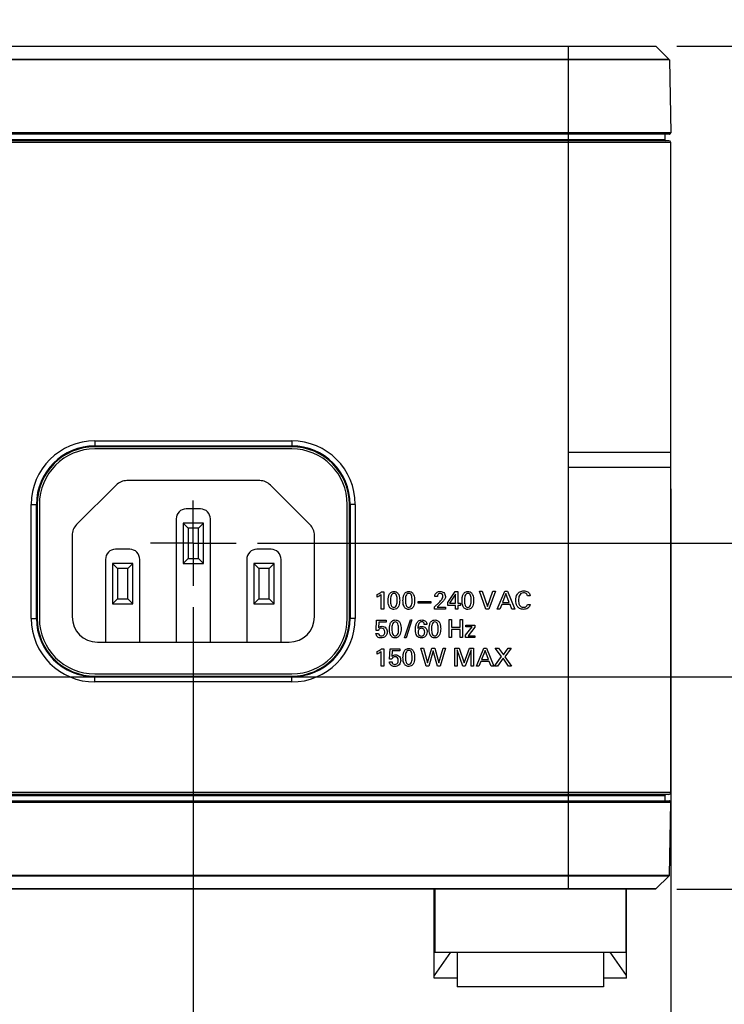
# Model space of a CAD drawing. Header units: inches. Extents: x 0 to 34, y 0 to 22.
# Tile 15 of 18: x 19.7 to 21.7, y 9.3 to 12.2. Entities that reach past the tile are written whole.
import ezdxf

# ---------------------------------------------------------------- set-up
doc = ezdxf.new("R2010")
doc.units = ezdxf.units.IN
doc.header["$LTSCALE"] = 1.87
doc.header["$MEASUREMENT"] = 0
doc.linetypes.add('CENTER', pattern=[0.6, 0.375, -0.075, 0.075, -0.075])
doc.layers.get('0').update_dxf_attribs({"linetype": 'CONTINUOUS'})
for name, color, linetype in [('02___PRT_ALL_AXES', 7, 'CONTINUOUS'), ('3_ALL_AXES', 7, 'CONTINUOUS'), ('DIMENSIONS', 7, 'CONTINUOUS')]:
    doc.layers.add(name, color=color, linetype=linetype)
doc.styles.get("Standard").update_dxf_attribs({"font": 'txt', "width": 0.8})
doc.dimstyles.new('DIMSTYLE_1', dxfattribs={"dimtxt": 0.125, "dimasz": 0.18, "dimexe": 0.125, "dimexo": 0.0625, "dimgap": 0.03125, "dimtad": 0, "dimtih": 1, "dimtoh": 1, "dimdec": 3, "dimlfac": 1.333333, "dimzin": 4, "dimdsep": 46, "dimtxsty": 'STANDARD', "dimblk": '_FILLED', "dimblk1": '_FILLED', "dimblk2": '_FILLED', "dimcen": 0.09, "dimadec": 0, "dimazin": 0, "dimtfac": 1, "dimtdec": 3, "dimtofl": 0, "dimtmove": 0, "dimatfit": 3, "dimldrblk": '_FILLED', "dimfxl": 1, "dimtolj": 1, "dimtzin": 4, "dimarcsym": 0})
doc.dimstyles.new('DIMSTYLE_2', dxfattribs={"dimtxt": 0.125, "dimasz": 0.18, "dimexe": 0.125, "dimexo": 0.0625, "dimgap": 0.03125, "dimtad": 0, "dimtih": 1, "dimtoh": 1, "dimdec": 3, "dimlfac": 1.333333, "dimzin": 4, "dimdsep": 46, "dimtxsty": 'STANDARD', "dimblk": '_FILLED', "dimblk1": '_FILLED', "dimblk2": '_FILLED', "dimcen": 0.09, "dimadec": 0, "dimazin": 0, "dimtp": 0.001, "dimtm": 0.001, "dimtfac": 1, "dimtdec": 3, "dimtofl": 0, "dimtmove": 0, "dimatfit": 3, "dimldrblk": '_FILLED', "dimfxl": 1, "dimtolj": 1, "dimtzin": 4, "dimarcsym": 0})

# ---------------------------------------------------------------- blocks, each defined once
blk = doc.blocks.new('*D0')
at = {"layer": 'DIMENSIONS', "color": 2, "linetype": 'CONTINUOUS'}
blk.add_line((21.5955, 9.6238), (22.2653, 9.6238), dxfattribs=at)
at = {"layer": 'DIMENSIONS', "color": 2, "linetype": 'CONTINUOUS', "insert": (22.3278, 9.6863), "char_height": 0.125, "width": 0.825, "attachment_point": 1, "line_spacing_factor": 0.9}
blk.add_mtext('.000{\\Ftxt.shx;\\W1.000000;\\H0.125000; }[0]', dxfattribs=at)
blk = doc.blocks.new('_FILLED')
at = {"color": 0, "linetype": 'BYBLOCK'}
blk.add_solid([(0, 0), (-1, 0.174), (-1, -0.174)], dxfattribs=at)
blk = doc.blocks.new('*D1')
at = {"layer": 'DIMENSIONS', "color": 2, "linetype": 'CONTINUOUS'}
blk.add_line((20.3688, 10.6357), (22.2653, 10.6357), dxfattribs=at)
at = {"layer": 'DIMENSIONS', "color": 2, "linetype": 'CONTINUOUS', "insert": (22.3278, 10.6982), "char_height": 0.125, "width": 1.325, "attachment_point": 1, "line_spacing_factor": 0.9}
blk.add_mtext('1.349{\\Ftxt.shx;\\W1.000000;\\H0.125000; }[34.27]', dxfattribs=at)
blk = doc.blocks.new('*D2')
at = {"layer": 'DIMENSIONS', "color": 2, "linetype": 'CONTINUOUS'}
blk.add_line((19.167, 10.245), (22.2653, 10.245), dxfattribs=at)
at = {"layer": 'DIMENSIONS', "color": 2, "linetype": 'CONTINUOUS', "insert": (22.3278, 10.3075), "char_height": 0.125, "width": 1.225, "attachment_point": 1, "line_spacing_factor": 0.9}
blk.add_mtext('.828{\\Ftxt.shx;\\W1.000000;\\H0.125000; }[21.04]', dxfattribs=at)
blk = doc.blocks.new('*D7')
at = {"layer": 'DIMENSIONS', "color": 2, "linetype": 'CONTINUOUS'}
blk.add_line((20.1813, 10.4482), (20.1813, 8.6504), dxfattribs=at)
at = {"layer": 'DIMENSIONS', "color": 2, "linetype": 'CONTINUOUS', "insert": (20.1188, 8.5879), "char_height": 0.125, "width": 1.325, "attachment_point": 3, "rotation": 90, "line_spacing_factor": 0.9}
blk.add_mtext('1.862{\\Ftxt.shx;\\W1.000000;\\H0.125000; }[47.29]', dxfattribs=at)
blk = doc.blocks.new('*D8')
at = {"layer": 'DIMENSIONS', "color": 2, "linetype": 'CONTINUOUS'}
blk.add_line((21.5778, 10.7945), (21.5778, 8.6504), dxfattribs=at)
at = {"layer": 'DIMENSIONS', "color": 2, "linetype": 'CONTINUOUS', "insert": (21.5153, 8.5879), "char_height": 0.125, "width": 0.825, "attachment_point": 3, "rotation": 90, "line_spacing_factor": 0.9}
blk.add_mtext('.000{\\Ftxt.shx;\\W1.000000;\\H0.125000; }[0]', dxfattribs=at)
blk = doc.blocks.new('*D9')
at = {"layer": 'DIMENSIONS', "color": 2, "linetype": 'CONTINUOUS'}
blk.add_line((18.9277, 10.0058), (18.9277, 8.6504), dxfattribs=at)
at = {"layer": 'DIMENSIONS', "color": 2, "linetype": 'CONTINUOUS', "insert": (18.8652, 8.5879), "char_height": 0.125, "width": 1.325, "attachment_point": 3, "rotation": 90, "line_spacing_factor": 0.9}
blk.add_mtext('3.534{\\Ftxt.shx;\\W1.000000;\\H0.125000; }[89.75]', dxfattribs=at)
blk = doc.blocks.new('*D10')
at = {"layer": 'DIMENSIONS', "color": 2, "linetype": 'CONTINUOUS'}
blk.add_line((14.6508, 10.9871), (14.6508, 8.6504), dxfattribs=at)
at = {"layer": 'DIMENSIONS', "color": 2, "linetype": 'CONTINUOUS', "insert": (14.5883, 8.5879), "char_height": 0.125, "width": 1.425, "attachment_point": 3, "rotation": 90, "line_spacing_factor": 0.9}
blk.add_mtext('9.236{\\Ftxt.shx;\\W1.000000;\\H0.125000; }[234.59]', dxfattribs=at)
blk = doc.blocks.new('*D11')
at = {"layer": 'DIMENSIONS', "color": 2, "linetype": 'CONTINUOUS'}
blk.add_line((13.9503, 11.151), (13.9503, 8.6504), dxfattribs=at)
at = {"layer": 'DIMENSIONS', "color": 2, "linetype": 'CONTINUOUS', "insert": (13.8878, 8.5879), "char_height": 0.125, "width": 1.525, "attachment_point": 3, "rotation": 90, "line_spacing_factor": 0.9}
blk.add_mtext('10.170{\\Ftxt.shx;\\W1.000000;\\H0.125000; }[258.32]', dxfattribs=at)
blk = doc.blocks.new('*D12')
at = {"layer": 'DIMENSIONS', "color": 2, "linetype": 'CONTINUOUS'}
blk.add_line((13.2528, 11.3933), (13.2528, 8.6504), dxfattribs=at)
at = {"layer": 'DIMENSIONS', "color": 2, "linetype": 'CONTINUOUS', "insert": (13.1903, 8.5879), "char_height": 0.125, "width": 1.525, "attachment_point": 3, "rotation": 90, "line_spacing_factor": 0.9}
blk.add_mtext('11.100{\\Ftxt.shx;\\W1.000000;\\H0.125000; }[281.94]', dxfattribs=at)
blk = doc.blocks.new('*D13')
at = {"layer": 'DIMENSIONS', "color": 2, "linetype": 'CONTINUOUS'}
blk.add_line((21.5955, 12.0902), (22.2653, 12.0902), dxfattribs=at)
at = {"layer": 'DIMENSIONS', "color": 2, "linetype": 'CONTINUOUS', "insert": (22.3278, 12.1527), "char_height": 0.125, "width": 1.525, "attachment_point": 1, "line_spacing_factor": 0.9}
blk.add_mtext('(3.289{\\Ftxt.shx;\\W1.000000;\\H0.125000; }[83.53])', dxfattribs=at)

msp = doc.modelspace()

# ---------------------------------------------------------------- linework, layer by layer
at = {"color": 7, "linetype": 'CONTINUOUS'}
for p, q in [((13.39235, 12.09023), (21.53296, 12.09023)), ((13.39235, 12.0898), (21.27783, 12.0898)), ((21.27783, 12.09023), (21.27783, 12.0898)), ((21.27783, 12.0898), (21.27783, 12.05092)), ((21.27783, 12.0898), (21.52413, 12.0898)), ((21.52413, 12.0898), (21.53313, 12.0898)), ((21.53313, 12.0898), (21.53401, 12.0898)), ((21.53401, 12.0898), (21.57358, 12.05092)), ((21.57358, 12.05093), (21.53402, 12.0898)), ((21.27783, 12.05092), (13.39235, 12.05092)), ((21.27783, 12.04987), (13.39235, 12.04987)), ((21.57148, 12.05092), (21.27783, 12.05093)), ((21.27783, 12.04987), (21.27783, 12.05092)), ((21.56513, 12.04987), (21.27783, 12.04989)), ((21.27783, 12.04987), (21.27783, 9.62421)), ((21.57403, 12.04988), (21.56513, 12.04987)), ((21.57358, 12.05092), (21.57148, 12.05092)), ((21.57403, 12.04987), (21.57776, 11.83582)), ((18.18814, 11.81701), (21.56058, 11.81701)), ((21.57258, 11.81326), (18.18814, 11.81326)), ((21.57401, 11.83201), (18.20283, 11.83201)), ((21.57776, 11.83582), (18.21843, 11.83582)), ((21.56058, 11.83201), (21.56058, 11.81701)), ((21.57783, 11.80801), (18.18814, 11.80801)), ((21.57783, 9.90601), (21.57783, 11.80801)), ((19.89344, 10.93526), (20.46922, 10.93526)), ((19.89344, 10.93526), (19.89344, 10.9178)), ((19.89344, 10.92027), (20.46922, 10.92027)), ((20.46922, 10.9178), (19.89344, 10.9178)), ((20.46922, 10.93526), (20.46922, 10.9178)), ((21.27783, 10.90201), (21.57783, 10.90201)), ((21.57783, 10.85701), (21.27783, 10.85701)), ((19.95576, 10.80579), (19.83997, 10.69)), ((20.37558, 10.81876), (19.98708, 10.81876)), ((20.52269, 10.69), (20.4069, 10.80579)), ((19.70755, 10.74937), (19.7249, 10.74937)), ((19.70755, 10.41571), (19.70755, 10.74937)), ((19.72254, 10.41571), (19.72254, 10.74937)), ((19.7249, 10.74937), (19.7247, 10.41571)), ((20.65511, 10.74937), (20.63776, 10.74937)), ((20.63796, 10.41571), (20.63776, 10.74937)), ((20.64012, 10.74937), (20.64012, 10.41571)), ((20.65511, 10.74937), (20.65511, 10.41571)), ((20.202, 10.73608), (20.16066, 10.73608)), ((20.13113, 10.70656), (20.13113, 10.34632)), ((20.21086, 10.69475), (20.1518, 10.69475)), ((20.1518, 10.69475), (20.16657, 10.67998)), ((20.1518, 10.69475), (20.1518, 10.57664)), ((20.21086, 10.69475), (20.19609, 10.67998)), ((20.21086, 10.57664), (20.21086, 10.69475)), ((20.23153, 10.34632), (20.23153, 10.70656)), ((19.827, 10.65868), (19.827, 10.42014)), ((20.19609, 10.67998), (20.16657, 10.67998)), ((20.16657, 10.67998), (20.16657, 10.5914)), ((20.19609, 10.5914), (20.19609, 10.67998)), ((20.53566, 10.42014), (20.53566, 10.65868)), ((19.99531, 10.61797), (19.95397, 10.61797)), ((20.40869, 10.61797), (20.36735, 10.61797)), ((19.92444, 10.58845), (19.92444, 10.34632)), ((20.00416, 10.57664), (19.94511, 10.57664)), ((19.94511, 10.57664), (19.95987, 10.56187)), ((19.94511, 10.57664), (19.94511, 10.45853)), ((20.00416, 10.57664), (19.9894, 10.56187)), ((20.00416, 10.45853), (20.00416, 10.57664)), ((20.02483, 10.34632), (20.02483, 10.58845)), ((20.1518, 10.57664), (20.16657, 10.5914)), ((20.1518, 10.57664), (20.21086, 10.57664)), ((20.16657, 10.5914), (20.19609, 10.5914)), ((20.21086, 10.57664), (20.19609, 10.5914)), ((20.33783, 10.58845), (20.33783, 10.34632)), ((20.41755, 10.57664), (20.35849, 10.57664)), ((20.35849, 10.57664), (20.37326, 10.56187)), ((20.35849, 10.57664), (20.35849, 10.45853)), ((20.41755, 10.57664), (20.40279, 10.56187)), ((20.41755, 10.45853), (20.41755, 10.57664)), ((20.43822, 10.34632), (20.43822, 10.58845)), ((19.9894, 10.56187), (19.95987, 10.56187)), ((19.95987, 10.56187), (19.95987, 10.47329)), ((19.9894, 10.47329), (19.9894, 10.56187)), ((20.40279, 10.56187), (20.37326, 10.56187)), ((20.37326, 10.56187), (20.37326, 10.47329)), ((20.40279, 10.47329), (20.40279, 10.56187)), ((19.94511, 10.45853), (19.95987, 10.47329)), ((19.94511, 10.45853), (20.00416, 10.45853)), ((19.95987, 10.47329), (19.9894, 10.47329)), ((20.00416, 10.45853), (19.9894, 10.47329)), ((20.35849, 10.45853), (20.37326, 10.47329)), ((20.35849, 10.45853), (20.41755, 10.45853)), ((20.37326, 10.47329), (20.40279, 10.47329)), ((20.41755, 10.45853), (20.40279, 10.47329)), ((19.70755, 10.41571), (19.7247, 10.41571)), ((20.65511, 10.41571), (20.63796, 10.41571)), ((19.90082, 10.34632), (20.46184, 10.34632)), ((19.89344, 10.24687), (20.46922, 10.24687)), ((19.89344, 10.22982), (19.89344, 10.24687)), ((20.46922, 10.24481), (19.89344, 10.24481)), ((20.46922, 10.22982), (19.89344, 10.22982)), ((20.46922, 10.22982), (20.46922, 10.24687)), ((21.57783, 9.90601), (18.18814, 9.90601)), ((21.57258, 9.90076), (18.18814, 9.90076)), ((21.56058, 9.89701), (18.18814, 9.89701)), ((18.20283, 9.88201), (21.57401, 9.88201)), ((21.56058, 9.89701), (21.56058, 9.88201)), ((18.21843, 9.87819), (21.57776, 9.87819)), ((21.57403, 9.66414), (21.57776, 9.87819)), ((12.58163, 9.66414), (21.57403, 9.66414)), ((12.87783, 9.66309), (21.27783, 9.66309)), ((21.27783, 9.66309), (21.57358, 9.66309)), ((21.53401, 9.62421), (21.57358, 9.66309)), ((21.53296, 9.62378), (12.6227, 9.62378)), ((21.27783, 9.62421), (12.87783, 9.62421)), ((20.88595, 9.36345), (20.88595, 9.62378)), ((21.27783, 9.62378), (21.27783, 9.62421)), ((21.44309, 9.62421), (21.27783, 9.62421)), ((21.44357, 9.62421), (21.44309, 9.62421)), ((21.48483, 9.62421), (21.44357, 9.62421)), ((21.44845, 9.36345), (21.44845, 9.62378)), ((21.53302, 9.62421), (21.48483, 9.62421)), ((21.53401, 9.62421), (21.53302, 9.62421)), ((20.93396, 9.43912), (20.88595, 9.37111)), ((20.95345, 9.43912), (20.95345, 9.33787)), ((21.38095, 9.43912), (21.38095, 9.33787)), ((21.44845, 9.37111), (21.40045, 9.43912)), ((20.95345, 9.36345), (20.88595, 9.36345)), ((21.44845, 9.36345), (21.38095, 9.36345)), ((21.38095, 9.33787), (20.95345, 9.33787))]:
    msp.add_line(p, q, dxfattribs=at)
at = {"color": 40, "linetype": 'CONTINUOUS'}
for p, q in [((20.71947, 10.47825), (20.71947, 10.48554)), ((20.73122, 10.44301), (20.73122, 10.48554)), ((20.73173, 10.4935), (20.73822, 10.4935)), ((20.73822, 10.4935), (20.73822, 10.44301)), ((20.92561, 10.46264), (20.94749, 10.49415)), ((20.94859, 10.48649), (20.93115, 10.45987)), ((20.94749, 10.49415), (20.95537, 10.49415)), ((20.94859, 10.45987), (20.94859, 10.48649)), ((20.95537, 10.49415), (20.95537, 10.45987)), ((21.01864, 10.49569), (21.02673, 10.49569)), ((21.03739, 10.44301), (21.01864, 10.49569)), ((21.02673, 10.49569), (21.0417, 10.45067)), ((21.0417, 10.45067), (21.05745, 10.49569)), ((21.06482, 10.49569), (21.04541, 10.44301)), ((21.05745, 10.49569), (21.06482, 10.49569)), ((21.0702, 10.44301), (21.09238, 10.49569)), ((21.09595, 10.48846), (21.08573, 10.46264)), ((21.09238, 10.49569), (21.10018, 10.49569)), ((21.10565, 10.46264), (21.09595, 10.48846)), ((21.10018, 10.49569), (21.12148, 10.44301)), ((20.83927, 10.46512), (20.87575, 10.46512)), ((20.83927, 10.45987), (20.83927, 10.46512)), ((20.87575, 10.45987), (20.83927, 10.45987)), ((20.87575, 10.46512), (20.87575, 10.45987)), ((20.88688, 10.44966), (20.90008, 10.46264)), ((20.89527, 10.4797), (20.88761, 10.4797)), ((20.90381, 10.45716), (20.89498, 10.44878)), ((20.91315, 10.46709), (20.90381, 10.45716)), ((20.92561, 10.45396), (20.92561, 10.46264)), ((20.93115, 10.45987), (20.94859, 10.45987)), ((20.95537, 10.45987), (20.96274, 10.45987)), ((20.96274, 10.45987), (20.96274, 10.45396)), ((21.0834, 10.45673), (21.07771, 10.44301)), ((21.10784, 10.45673), (21.0834, 10.45673)), ((21.08573, 10.46264), (21.10565, 10.46264)), ((21.11353, 10.44301), (21.10784, 10.45673)), ((21.15852, 10.45688), (21.16654, 10.45688)), ((21.16669, 10.48146), (21.15888, 10.48146)), ((20.73822, 10.44301), (20.73122, 10.44301)), ((20.88688, 10.44301), (20.88688, 10.44966)), ((20.91899, 10.44301), (20.88688, 10.44301)), ((20.89498, 10.44878), (20.91899, 10.44878)), ((20.91899, 10.44878), (20.91899, 10.44301)), ((20.94836, 10.45396), (20.92561, 10.45396)), ((20.94836, 10.44301), (20.94836, 10.45396)), ((20.95537, 10.44301), (20.94836, 10.44301)), ((20.96274, 10.45396), (20.95537, 10.45396)), ((20.95537, 10.45396), (20.95537, 10.44301)), ((21.04541, 10.44301), (21.03739, 10.44301)), ((21.07771, 10.44301), (21.0702, 10.44301)), ((21.12148, 10.44301), (21.11353, 10.44301)), ((20.71619, 10.38011), (20.7175, 10.41016)), ((20.7175, 10.41016), (20.74588, 10.41016)), ((20.72377, 10.40426), (20.72283, 10.38792)), ((20.74588, 10.40426), (20.72377, 10.40426)), ((20.74588, 10.41016), (20.74588, 10.40426)), ((20.79916, 10.35851), (20.81624, 10.4117)), ((20.82098, 10.4117), (20.80398, 10.35851)), ((20.81624, 10.4117), (20.82098, 10.4117)), ((20.92947, 10.41235), (20.93677, 10.41235)), ((20.92947, 10.35968), (20.92947, 10.41235)), ((20.93677, 10.41235), (20.93677, 10.38974)), ((20.96179, 10.41235), (20.96908, 10.41235)), ((20.96179, 10.38974), (20.96179, 10.41235)), ((20.96908, 10.41235), (20.96908, 10.35968)), ((20.71553, 10.37164), (20.72312, 10.37164)), ((20.72283, 10.38011), (20.71619, 10.38011)), ((20.86459, 10.3982), (20.85707, 10.3982)), ((20.93677, 10.38974), (20.96179, 10.38974)), ((20.96179, 10.38346), (20.93677, 10.38346)), ((20.93677, 10.38346), (20.93677, 10.35968)), ((20.96179, 10.35968), (20.96179, 10.38346)), ((20.97788, 10.36676), (20.99744, 10.39112)), ((20.97891, 10.3963), (21.00525, 10.3963)), ((20.97891, 10.39112), (20.97891, 10.3963)), ((20.99744, 10.39112), (20.97891, 10.39112)), ((21.00525, 10.39047), (20.98504, 10.36501)), ((21.00525, 10.3963), (21.00525, 10.39047)), ((20.80398, 10.35851), (20.79916, 10.35851)), ((20.93677, 10.35968), (20.92947, 10.35968)), ((20.96908, 10.35968), (20.96179, 10.35968)), ((20.97788, 10.35968), (20.97788, 10.36676)), ((21.00525, 10.35968), (20.97788, 10.35968)), ((20.98504, 10.36501), (21.00525, 10.36501)), ((21.00525, 10.36501), (21.00525, 10.35968)), ((20.71947, 10.31158), (20.71947, 10.31888)), ((20.73122, 10.27635), (20.73122, 10.31888)), ((20.73173, 10.32683), (20.73822, 10.32683)), ((20.73822, 10.32683), (20.73822, 10.27635)), ((20.75563, 10.29677), (20.75695, 10.32683)), ((20.75695, 10.32683), (20.78533, 10.32683)), ((20.76322, 10.32092), (20.76228, 10.30458)), ((20.78533, 10.32092), (20.76322, 10.32092)), ((20.78533, 10.32683), (20.78533, 10.32092)), ((20.84714, 10.32902), (20.85495, 10.32902)), ((20.8621, 10.27635), (20.84714, 10.32902)), ((20.85495, 10.32902), (20.86633, 10.28568)), ((20.86633, 10.28568), (20.87887, 10.32902)), ((20.88304, 10.32136), (20.86997, 10.27635)), ((20.87887, 10.32902), (20.88792, 10.32902)), ((20.89522, 10.27635), (20.88304, 10.32136)), ((20.88792, 10.32902), (20.89981, 10.28532)), ((20.89981, 10.28532), (20.91178, 10.32902)), ((20.91892, 10.32902), (20.90332, 10.27635)), ((20.91178, 10.32902), (20.91892, 10.32902)), ((20.94631, 10.32902), (20.95923, 10.32902)), ((20.94631, 10.27635), (20.94631, 10.32902)), ((20.97002, 10.27635), (20.95339, 10.32348)), ((20.95339, 10.32348), (20.95339, 10.27635)), ((20.95923, 10.32902), (20.97411, 10.28561)), ((20.97411, 10.28561), (20.98936, 10.32902)), ((20.99424, 10.32377), (20.97696, 10.27635)), ((20.98936, 10.32902), (21.00139, 10.32902)), ((20.99424, 10.27635), (20.99424, 10.32377)), ((21.00139, 10.32902), (21.00139, 10.27635)), ((21.00924, 10.27635), (21.03141, 10.32902)), ((21.03498, 10.3218), (21.02477, 10.29597)), ((21.03141, 10.32902), (21.03921, 10.32902)), ((21.04469, 10.29597), (21.03498, 10.3218)), ((21.03921, 10.32902), (21.06052, 10.27635)), ((21.0648, 10.32902), (21.07414, 10.32902)), ((21.08304, 10.30392), (21.0648, 10.32902)), ((21.07414, 10.32902), (21.08837, 10.30873)), ((21.08837, 10.30873), (21.10259, 10.32902)), ((21.11142, 10.32902), (21.09267, 10.30378)), ((21.10259, 10.32902), (21.11142, 10.32902)), ((20.75498, 10.28831), (20.76257, 10.28831)), ((20.76228, 10.29677), (20.75563, 10.29677)), ((21.02244, 10.29006), (21.01674, 10.27635)), ((21.04687, 10.29006), (21.02244, 10.29006)), ((21.02477, 10.29597), (21.04469, 10.29597)), ((21.05257, 10.27635), (21.04687, 10.29006)), ((21.06261, 10.27635), (21.08304, 10.30392)), ((21.08749, 10.29896), (21.07144, 10.27635)), ((21.10318, 10.27635), (21.08749, 10.29896)), ((21.09267, 10.30378), (21.11236, 10.27635)), ((20.73822, 10.27635), (20.73122, 10.27635)), ((20.86997, 10.27635), (20.8621, 10.27635)), ((20.90332, 10.27635), (20.89522, 10.27635)), ((20.95339, 10.27635), (20.94631, 10.27635)), ((20.97696, 10.27635), (20.97002, 10.27635)), ((21.00139, 10.27635), (20.99424, 10.27635)), ((21.01674, 10.27635), (21.00924, 10.27635)), ((21.06052, 10.27635), (21.05257, 10.27635)), ((21.07144, 10.27635), (21.06261, 10.27635)), ((21.11236, 10.27635), (21.10318, 10.27635))]:
    msp.add_line(p, q, dxfattribs=at)
at = {"color": 7, "linetype": 'CONTINUOUS'}
for centre, radius, start, end in [((21.53296, 12.08873), 0.0015, 89.81772, 90), ((21.56433, 11.81701), 0.00375, 180, 270), ((21.57258, 11.80801), 0.00525, 0, 90), ((21.57401, 11.83576), 0.00375, 270.00008, 1), ((19.89344, 10.74937), 0.18589, 90, 180), ((19.89344, 10.74937), 0.1709, 90, 180), ((20.46922, 10.74937), 0.18589, 0, 90), ((20.46922, 10.74937), 0.1709, 0, 90), ((19.98708, 10.77447), 0.04429, 90, 135), ((20.37558, 10.77447), 0.04429, 45, 90), ((20.16066, 10.70656), 0.02953, 90, 180), ((20.202, 10.70656), 0.02953, 0, 90), ((19.87129, 10.65868), 0.04429, 135, 180), ((20.49137, 10.65868), 0.04429, 0, 45), ((19.95397, 10.58845), 0.02953, 90, 180), ((19.99531, 10.58845), 0.02953, 0, 90), ((20.36735, 10.58845), 0.02953, 90, 180), ((20.40869, 10.58845), 0.02953, 0, 90), ((19.89344, 10.41571), 0.18589, 180, 270), ((19.89344, 10.41571), 0.1709, 180, 270), ((19.90082, 10.42014), 0.07382, 180, 270), ((20.46184, 10.42014), 0.07382, 270, 360), ((20.46922, 10.41571), 0.18589, 270, 360), ((20.46922, 10.41571), 0.1709, 270, 360), ((21.56433, 9.89701), 0.00375, 90, 180), ((21.57258, 9.90601), 0.00525, 270, 360), ((21.57401, 9.87826), 0.00375, 359, 90), ((21.57253, 9.66416), 0.0015, 314.49989, 359), ((21.53296, 9.62528), 0.0015, 270.00133, 314.50091)]:
    msp.add_arc(centre, radius, start, end, dxfattribs=at)
for centre, major_axis, start_param, end_param in [((19.89344, 10.74927), (0, 0.16854), 0, 1.5701868), ((20.46922, 10.74927), (0, 0.16854), -1.5701868, 0), ((19.89344, 10.41561), (0, 0.16874), 1.5701868, 3.1415927), ((20.46922, 10.41561), (0, 0.16874), -3.1415927, -1.5701868)]:
    msp.add_ellipse(centre, major_axis=major_axis, ratio=0.9999998, start_param=start_param, end_param=end_param, dxfattribs=at)
at = {"color": 40, "linetype": 'CONTINUOUS'}
for points, knots in [([(20.71947, 10.48554), (20.72066, 10.48617), (20.72491, 10.48854), (20.72903, 10.49121), (20.73173, 10.4935)], [0, 0, 0, 0, 0.2748565, 1, 1, 1, 1]), ([(20.73122, 10.48554), (20.72851, 10.48328), (20.72455, 10.48084), (20.72045, 10.47871), (20.71947, 10.47825)], [0, 0, 0, 0, 0.7648649, 1, 1, 1, 1]), ([(20.75119, 10.46767), (20.75119, 10.47013), (20.75143, 10.47564), (20.75311, 10.484), (20.7581, 10.4925), (20.7648, 10.49452), (20.76811, 10.49452)], [0, 0, 0, 0, 0.2081903, 0.4653629, 0.7200064, 1, 1, 1, 1]), ([(20.76819, 10.48869), (20.76631, 10.48869), (20.76229, 10.48723), (20.75946, 10.48148), (20.75834, 10.47502), (20.75819, 10.47039), (20.75819, 10.46804)], [0, 0, 0, 0, 0.2226067, 0.452617, 0.7216501, 1, 1, 1, 1]), ([(20.76811, 10.49452), (20.77124, 10.49452), (20.77751, 10.49293), (20.78281, 10.4853), (20.78472, 10.4771), (20.78503, 10.47152), (20.78503, 10.46884)], [0, 0, 0, 0, 0.2728743, 0.5151287, 0.7671122, 1, 1, 1, 1]), ([(20.77796, 10.46818), (20.77796, 10.47096), (20.77777, 10.47597), (20.77649, 10.48258), (20.77343, 10.48766), (20.76985, 10.48869), (20.76819, 10.48869)], [0, 0, 0, 0, 0.3310453, 0.596103, 0.8016293, 1, 1, 1, 1]), ([(20.79465, 10.46767), (20.79465, 10.47013), (20.79489, 10.47564), (20.79657, 10.484), (20.80155, 10.4925), (20.80826, 10.49452), (20.81156, 10.49452)], [0, 0, 0, 0, 0.2081879, 0.4653596, 0.7200056, 1, 1, 1, 1]), ([(20.81164, 10.48869), (20.80977, 10.48869), (20.80575, 10.48723), (20.80292, 10.48148), (20.8018, 10.47502), (20.80164, 10.47039), (20.80164, 10.46804)], [0, 0, 0, 0, 0.2226067, 0.452617, 0.7216501, 1, 1, 1, 1]), ([(20.81156, 10.49452), (20.8147, 10.49452), (20.82097, 10.49293), (20.82627, 10.4853), (20.82818, 10.4771), (20.82849, 10.47152), (20.82849, 10.46884)], [0, 0, 0, 0, 0.2728743, 0.5151287, 0.7671122, 1, 1, 1, 1]), ([(20.82142, 10.46818), (20.82142, 10.47096), (20.82123, 10.47597), (20.81994, 10.48258), (20.81688, 10.48766), (20.81331, 10.48869), (20.81164, 10.48869)], [0, 0, 0, 0, 0.3310499, 0.5961133, 0.8016434, 1, 1, 1, 1]), ([(20.88761, 10.4797), (20.88763, 10.48045), (20.8878, 10.4845), (20.88978, 10.48863), (20.89228, 10.4908)], [0, 0, 0, 0, 0.1847305, 1, 1, 1, 1]), ([(20.89228, 10.4908), (20.89312, 10.49151), (20.89639, 10.4937), (20.90042, 10.49444), (20.90323, 10.49444)], [0, 0, 0, 0, 0.2811763, 1, 1, 1, 1]), ([(20.90351, 10.48853), (20.9019, 10.48853), (20.89894, 10.48805), (20.89568, 10.48453), (20.89527, 10.48145), (20.89527, 10.4797)], [0, 0, 0, 0, 0.3542901, 0.61576, 1, 1, 1, 1]), ([(20.90323, 10.49444), (20.90696, 10.49444), (20.91558, 10.49257), (20.91883, 10.48385), (20.91883, 10.4797)], [0, 0, 0, 0, 0.474081, 1, 1, 1, 1]), ([(20.91161, 10.48029), (20.91161, 10.48204), (20.9108, 10.4866), (20.906, 10.48853), (20.90351, 10.48853)], [0, 0, 0, 0, 0.4115303, 1, 1, 1, 1]), ([(20.96731, 10.46767), (20.96731, 10.47013), (20.96756, 10.47564), (20.96924, 10.484), (20.97422, 10.4925), (20.98092, 10.49452), (20.98423, 10.49452)], [0, 0, 0, 0, 0.2081924, 0.465369, 0.7200156, 1, 1, 1, 1]), ([(20.98431, 10.48869), (20.98243, 10.48869), (20.97842, 10.48723), (20.97558, 10.48148), (20.97447, 10.47502), (20.97431, 10.47039), (20.97431, 10.46804)], [0, 0, 0, 0, 0.222591, 0.4526018, 0.7216418, 1, 1, 1, 1]), ([(20.98423, 10.49452), (20.98737, 10.49452), (20.99364, 10.49293), (20.99893, 10.4853), (21.00085, 10.4771), (21.00116, 10.47152), (21.00116, 10.46884)], [0, 0, 0, 0, 0.2728743, 0.5151287, 0.7671122, 1, 1, 1, 1]), ([(20.99409, 10.46818), (20.99409, 10.47096), (20.99389, 10.47597), (20.99261, 10.48258), (20.98955, 10.48766), (20.98598, 10.48869), (20.98431, 10.48869)], [0, 0, 0, 0, 0.3310453, 0.596103, 0.8016293, 1, 1, 1, 1]), ([(21.12473, 10.46877), (21.12473, 10.47495), (21.12651, 10.48495), (21.13629, 10.49496), (21.14385, 10.49642), (21.1478, 10.49642)], [0, 0, 0, 0, 0.4606237, 0.7058169, 1, 1, 1, 1]), ([(21.1475, 10.49058), (21.14484, 10.49058), (21.13954, 10.48931), (21.1333, 10.48111), (21.13255, 10.47364), (21.13255, 10.46884)], [0, 0, 0, 0, 0.2711375, 0.5111835, 1, 1, 1, 1]), ([(21.15888, 10.48146), (21.15858, 10.48331), (21.157, 10.48871), (21.15088, 10.49058), (21.1475, 10.49058)], [0, 0, 0, 0, 0.3558465, 1, 1, 1, 1]), ([(21.1478, 10.49642), (21.15188, 10.49642), (21.15847, 10.49516), (21.16515, 10.48888), (21.16648, 10.48403), (21.16669, 10.48146)], [0, 0, 0, 0, 0.4613513, 0.7086818, 1, 1, 1, 1]), ([(20.75446, 10.45038), (20.754, 10.4513), (20.75168, 10.45674), (20.75119, 10.46281), (20.75119, 10.46767)], [0, 0, 0, 0, 0.1750762, 1, 1, 1, 1]), ([(20.75819, 10.46804), (20.75819, 10.46541), (20.7584, 10.46059), (20.75973, 10.45416), (20.76278, 10.44913), (20.76636, 10.44805), (20.76804, 10.44805)], [0, 0, 0, 0, 0.3197703, 0.5852143, 0.796517, 1, 1, 1, 1]), ([(20.76804, 10.44805), (20.76985, 10.44805), (20.77374, 10.44946), (20.77659, 10.45499), (20.77778, 10.4613), (20.77796, 10.46586), (20.77796, 10.46818)], [0, 0, 0, 0, 0.2204013, 0.4495127, 0.7183175, 1, 1, 1, 1]), ([(20.78503, 10.46884), (20.78503, 10.46616), (20.78477, 10.45815), (20.78201, 10.44958), (20.77803, 10.44586)], [0, 0, 0, 0, 0.3301826, 1, 1, 1, 1]), ([(20.79792, 10.45038), (20.79746, 10.4513), (20.79513, 10.45674), (20.79465, 10.46281), (20.79465, 10.46767)], [0, 0, 0, 0, 0.175078, 1, 1, 1, 1]), ([(20.80164, 10.46804), (20.80164, 10.46541), (20.80186, 10.46059), (20.80319, 10.45416), (20.80624, 10.44913), (20.80982, 10.44805), (20.81149, 10.44805)], [0, 0, 0, 0, 0.3197804, 0.5852317, 0.7965338, 1, 1, 1, 1]), ([(20.81149, 10.44805), (20.81331, 10.44805), (20.81719, 10.44946), (20.82005, 10.45499), (20.82124, 10.4613), (20.82142, 10.46586), (20.82142, 10.46818)], [0, 0, 0, 0, 0.2204037, 0.4495188, 0.718322, 1, 1, 1, 1]), ([(20.82849, 10.46884), (20.82849, 10.46616), (20.82823, 10.45815), (20.82546, 10.44958), (20.82149, 10.44586)], [0, 0, 0, 0, 0.3301826, 1, 1, 1, 1]), ([(20.9079, 10.47132), (20.90854, 10.4722), (20.9104, 10.47486), (20.91161, 10.47811), (20.91161, 10.48029)], [0, 0, 0, 0, 0.3324858, 1, 1, 1, 1]), ([(20.91883, 10.4797), (20.91883, 10.47805), (20.91814, 10.47326), (20.91503, 10.46948), (20.91315, 10.46709)], [0, 0, 0, 0, 0.3527409, 1, 1, 1, 1]), ([(20.97059, 10.45038), (20.97013, 10.4513), (20.9678, 10.45674), (20.96731, 10.46281), (20.96731, 10.46767)], [0, 0, 0, 0, 0.1750867, 1, 1, 1, 1]), ([(20.97431, 10.46804), (20.97431, 10.46541), (20.97453, 10.46059), (20.97586, 10.45416), (20.97891, 10.44913), (20.98249, 10.44805), (20.98416, 10.44805)], [0, 0, 0, 0, 0.3197758, 0.5852213, 0.7965194, 1, 1, 1, 1]), ([(20.98416, 10.44805), (20.98598, 10.44805), (20.98986, 10.44946), (20.99271, 10.45499), (20.9939, 10.4613), (20.99409, 10.46586), (20.99409, 10.46818)], [0, 0, 0, 0, 0.2204013, 0.4495127, 0.7183175, 1, 1, 1, 1]), ([(21.00116, 10.46884), (21.00116, 10.46616), (21.00089, 10.45815), (20.99813, 10.44958), (20.99416, 10.44586)], [0, 0, 0, 0, 0.3301871, 1, 1, 1, 1]), ([(21.14685, 10.44221), (21.14298, 10.44221), (21.13561, 10.4436), (21.12628, 10.45336), (21.12473, 10.4629), (21.12473, 10.46877)], [0, 0, 0, 0, 0.2995228, 0.5455289, 1, 1, 1, 1]), ([(21.13255, 10.46884), (21.13255, 10.46406), (21.13326, 10.45662), (21.13991, 10.44916), (21.14489, 10.44819), (21.14743, 10.44819)], [0, 0, 0, 0, 0.5023035, 0.7331184, 1, 1, 1, 1]), ([(21.16654, 10.45688), (21.16608, 10.45252), (21.1606, 10.4439), (21.15128, 10.44221), (21.14685, 10.44221)], [0, 0, 0, 0, 0.4976438, 1, 1, 1, 1]), ([(21.15596, 10.45133), (21.1564, 10.45181), (21.15766, 10.45346), (21.15828, 10.45549), (21.15852, 10.45688)], [0, 0, 0, 0, 0.3145722, 1, 1, 1, 1]), ([(20.76796, 10.44199), (20.76502, 10.44199), (20.75933, 10.44361), (20.7556, 10.44806), (20.75446, 10.45038)], [0, 0, 0, 0, 0.5326197, 1, 1, 1, 1]), ([(20.77803, 10.44586), (20.7772, 10.44508), (20.77423, 10.4429), (20.77047, 10.44199), (20.76796, 10.44199)], [0, 0, 0, 0, 0.3125689, 1, 1, 1, 1]), ([(20.81142, 10.44199), (20.80848, 10.44199), (20.80279, 10.44361), (20.79906, 10.44806), (20.79792, 10.45038)], [0, 0, 0, 0, 0.5326197, 1, 1, 1, 1]), ([(20.82149, 10.44586), (20.82066, 10.44508), (20.81769, 10.4429), (20.81393, 10.44199), (20.81142, 10.44199)], [0, 0, 0, 0, 0.3126033, 1, 1, 1, 1]), ([(20.98409, 10.44199), (20.98115, 10.44199), (20.97546, 10.44361), (20.97173, 10.44806), (20.97059, 10.45038)], [0, 0, 0, 0, 0.5326572, 1, 1, 1, 1]), ([(20.99416, 10.44586), (20.99333, 10.44508), (20.99036, 10.4429), (20.9866, 10.44199), (20.98409, 10.44199)], [0, 0, 0, 0, 0.3126033, 1, 1, 1, 1]), ([(20.7552, 10.38434), (20.7552, 10.3868), (20.75544, 10.3923), (20.75712, 10.40066), (20.76211, 10.40916), (20.76881, 10.41118), (20.77211, 10.41118)], [0, 0, 0, 0, 0.2081902, 0.4653439, 0.7199789, 1, 1, 1, 1]), ([(20.7722, 10.40535), (20.77032, 10.40535), (20.7663, 10.40389), (20.76347, 10.39814), (20.76235, 10.39169), (20.7622, 10.38705), (20.7622, 10.3847)], [0, 0, 0, 0, 0.2226067, 0.452617, 0.7216501, 1, 1, 1, 1]), ([(20.77211, 10.41118), (20.77525, 10.41118), (20.78152, 10.40959), (20.78682, 10.40196), (20.78873, 10.39376), (20.78904, 10.38818), (20.78904, 10.38551)], [0, 0, 0, 0, 0.2728911, 0.5151368, 0.7671051, 1, 1, 1, 1]), ([(20.78197, 10.38485), (20.78197, 10.38762), (20.78178, 10.39264), (20.7805, 10.39925), (20.77743, 10.40433), (20.77386, 10.40535), (20.7722, 10.40535)], [0, 0, 0, 0, 0.3310555, 0.5961204, 0.801646, 1, 1, 1, 1]), ([(20.8311, 10.38266), (20.8311, 10.3857), (20.83152, 10.39198), (20.83382, 10.40109), (20.83965, 10.40938), (20.84642, 10.41118), (20.84978, 10.41118)], [0, 0, 0, 0, 0.2398184, 0.4937408, 0.7349823, 1, 1, 1, 1]), ([(20.84942, 10.40571), (20.84779, 10.40571), (20.84436, 10.405), (20.84071, 10.40059), (20.83887, 10.39403), (20.8384, 10.38895), (20.83826, 10.38602)], [0, 0, 0, 0, 0.1943431, 0.3907608, 0.6493456, 1, 1, 1, 1]), ([(20.85707, 10.3982), (20.85705, 10.40038), (20.8554, 10.40473), (20.85116, 10.40571), (20.84942, 10.40571)], [0, 0, 0, 0, 0.5551535, 1, 1, 1, 1]), ([(20.84978, 10.41118), (20.85127, 10.41118), (20.85569, 10.41077), (20.85989, 10.40852), (20.86189, 10.40637)], [0, 0, 0, 0, 0.336876, 1, 1, 1, 1]), ([(20.86189, 10.40637), (20.86247, 10.40568), (20.86413, 10.40323), (20.86451, 10.40021), (20.86459, 10.3982)], [0, 0, 0, 0, 0.3098545, 1, 1, 1, 1]), ([(20.87114, 10.38434), (20.87114, 10.3868), (20.87139, 10.3923), (20.87307, 10.40066), (20.87805, 10.40916), (20.88475, 10.41118), (20.88806, 10.41118)], [0, 0, 0, 0, 0.2081947, 0.4653532, 0.7199889, 1, 1, 1, 1]), ([(20.88814, 10.40535), (20.88626, 10.40535), (20.88225, 10.40389), (20.87941, 10.39814), (20.8783, 10.39169), (20.87814, 10.38705), (20.87814, 10.3847)], [0, 0, 0, 0, 0.222591, 0.4526018, 0.7216418, 1, 1, 1, 1]), ([(20.88806, 10.41118), (20.8912, 10.41118), (20.89747, 10.40959), (20.90276, 10.40196), (20.90468, 10.39376), (20.90499, 10.38818), (20.90499, 10.38551)], [0, 0, 0, 0, 0.2729008, 0.5151434, 0.7671075, 1, 1, 1, 1]), ([(20.89792, 10.38485), (20.89792, 10.38762), (20.89772, 10.39264), (20.89644, 10.39925), (20.89338, 10.40433), (20.8898, 10.40535), (20.88814, 10.40535)], [0, 0, 0, 0, 0.3310453, 0.596103, 0.8016293, 1, 1, 1, 1]), ([(20.73056, 10.35851), (20.7269, 10.35851), (20.71902, 10.36036), (20.71568, 10.36804), (20.71553, 10.37164)], [0, 0, 0, 0, 0.5034504, 1, 1, 1, 1]), ([(20.72283, 10.38792), (20.7233, 10.38839), (20.72611, 10.39112), (20.73023, 10.39259), (20.73348, 10.39259)], [0, 0, 0, 0, 0.1714181, 1, 1, 1, 1]), ([(20.72516, 10.38434), (20.72481, 10.38398), (20.72374, 10.38274), (20.72316, 10.38118), (20.72283, 10.38011)], [0, 0, 0, 0, 0.3062225, 1, 1, 1, 1]), ([(20.72312, 10.37164), (20.72318, 10.36958), (20.72532, 10.36542), (20.72957, 10.36449), (20.73151, 10.36449)], [0, 0, 0, 0, 0.5154544, 1, 1, 1, 1]), ([(20.73194, 10.38696), (20.73125, 10.38696), (20.72879, 10.38675), (20.72641, 10.38559), (20.72516, 10.38434)], [0, 0, 0, 0, 0.2823522, 1, 1, 1, 1]), ([(20.74857, 10.37594), (20.74857, 10.37149), (20.74515, 10.36168), (20.73525, 10.35851), (20.73056, 10.35851)], [0, 0, 0, 0, 0.4872612, 1, 1, 1, 1]), ([(20.73151, 10.36449), (20.73332, 10.36449), (20.73679, 10.3652), (20.74075, 10.36965), (20.74151, 10.37369), (20.74151, 10.3761)], [0, 0, 0, 0, 0.3189876, 0.5771363, 1, 1, 1, 1]), ([(20.74151, 10.3761), (20.74151, 10.3789), (20.74024, 10.38483), (20.73445, 10.38696), (20.73194, 10.38696)], [0, 0, 0, 0, 0.5274971, 1, 1, 1, 1]), ([(20.73348, 10.39259), (20.73762, 10.39259), (20.74645, 10.38889), (20.74857, 10.38), (20.74857, 10.37594)], [0, 0, 0, 0, 0.5052819, 1, 1, 1, 1]), ([(20.75847, 10.36704), (20.75801, 10.36797), (20.75568, 10.3734), (20.7552, 10.37947), (20.7552, 10.38434)], [0, 0, 0, 0, 0.1750867, 1, 1, 1, 1]), ([(20.7622, 10.3847), (20.7622, 10.38208), (20.76241, 10.37725), (20.76374, 10.37083), (20.76679, 10.3658), (20.77037, 10.36471), (20.77204, 10.36471)], [0, 0, 0, 0, 0.3197804, 0.5852317, 0.7965338, 1, 1, 1, 1]), ([(20.77204, 10.36471), (20.77386, 10.36471), (20.77774, 10.36612), (20.7806, 10.37165), (20.78179, 10.37797), (20.78197, 10.38252), (20.78197, 10.38485)], [0, 0, 0, 0, 0.2204013, 0.4495127, 0.7183175, 1, 1, 1, 1]), ([(20.78904, 10.38551), (20.78904, 10.38283), (20.78878, 10.37482), (20.78601, 10.36624), (20.78204, 10.36253)], [0, 0, 0, 0, 0.3301826, 1, 1, 1, 1]), ([(20.83826, 10.38602), (20.83929, 10.38753), (20.84226, 10.39128), (20.84721, 10.39243), (20.84999, 10.39243)], [0, 0, 0, 0, 0.3974589, 1, 1, 1, 1]), ([(20.84884, 10.38682), (20.84605, 10.38682), (20.84016, 10.38419), (20.83876, 10.37824), (20.83876, 10.37551)], [0, 0, 0, 0, 0.5042345, 1, 1, 1, 1]), ([(20.83876, 10.37551), (20.83876, 10.37264), (20.84026, 10.36681), (20.84591, 10.36412), (20.84847, 10.36412)], [0, 0, 0, 0, 0.5284608, 1, 1, 1, 1]), ([(20.86524, 10.37624), (20.86524, 10.37149), (20.86193, 10.36176), (20.85237, 10.35858), (20.84817, 10.35858)], [0, 0, 0, 0, 0.5308978, 1, 1, 1, 1]), ([(20.84847, 10.36412), (20.85083, 10.36412), (20.85663, 10.36635), (20.85824, 10.37245), (20.85824, 10.37558)], [0, 0, 0, 0, 0.4305555, 1, 1, 1, 1]), ([(20.85824, 10.37558), (20.85824, 10.37796), (20.85765, 10.3819), (20.85383, 10.38619), (20.85056, 10.38682), (20.84884, 10.38682)], [0, 0, 0, 0, 0.4338881, 0.6862144, 1, 1, 1, 1]), ([(20.84999, 10.39243), (20.85382, 10.39243), (20.86259, 10.38952), (20.86524, 10.38055), (20.86524, 10.37624)], [0, 0, 0, 0, 0.469882, 1, 1, 1, 1]), ([(20.87442, 10.36704), (20.87396, 10.36797), (20.87163, 10.3734), (20.87114, 10.37947), (20.87114, 10.38434)], [0, 0, 0, 0, 0.1750762, 1, 1, 1, 1]), ([(20.87814, 10.3847), (20.87814, 10.38208), (20.87836, 10.37725), (20.87969, 10.37083), (20.88274, 10.3658), (20.88632, 10.36471), (20.88799, 10.36471)], [0, 0, 0, 0, 0.3197758, 0.5852213, 0.7965194, 1, 1, 1, 1]), ([(20.88799, 10.36471), (20.88981, 10.36471), (20.89369, 10.36612), (20.89654, 10.37165), (20.89773, 10.37797), (20.89792, 10.38252), (20.89792, 10.38485)], [0, 0, 0, 0, 0.2204013, 0.4495127, 0.7183175, 1, 1, 1, 1]), ([(20.90499, 10.38551), (20.90499, 10.38283), (20.90472, 10.37482), (20.90196, 10.36624), (20.89799, 10.36253)], [0, 0, 0, 0, 0.3301826, 1, 1, 1, 1]), ([(20.77197, 10.35866), (20.76903, 10.35866), (20.76334, 10.36027), (20.75961, 10.36473), (20.75847, 10.36704)], [0, 0, 0, 0, 0.5326572, 1, 1, 1, 1]), ([(20.78204, 10.36253), (20.78121, 10.36175), (20.77824, 10.35956), (20.77448, 10.35866), (20.77197, 10.35866)], [0, 0, 0, 0, 0.3126033, 1, 1, 1, 1]), ([(20.88792, 10.35866), (20.88498, 10.35866), (20.87928, 10.36027), (20.87556, 10.36473), (20.87442, 10.36704)], [0, 0, 0, 0, 0.5326197, 1, 1, 1, 1]), ([(20.89799, 10.36253), (20.89716, 10.36175), (20.89419, 10.35956), (20.89043, 10.35866), (20.88792, 10.35866)], [0, 0, 0, 0, 0.3125689, 1, 1, 1, 1]), ([(20.71947, 10.31888), (20.72066, 10.3195), (20.72491, 10.32188), (20.72903, 10.32455), (20.73173, 10.32683)], [0, 0, 0, 0, 0.2748565, 1, 1, 1, 1]), ([(20.73122, 10.31888), (20.72851, 10.31661), (20.72455, 10.31417), (20.72045, 10.31205), (20.71947, 10.31158)], [0, 0, 0, 0, 0.7648649, 1, 1, 1, 1]), ([(20.79465, 10.301), (20.79465, 10.30346), (20.79489, 10.30897), (20.79657, 10.31733), (20.80156, 10.32583), (20.80826, 10.32785), (20.81156, 10.32785)], [0, 0, 0, 0, 0.2081902, 0.4653439, 0.7199789, 1, 1, 1, 1]), ([(20.81164, 10.32202), (20.80977, 10.32202), (20.80575, 10.32056), (20.80292, 10.31481), (20.8018, 10.30836), (20.80164, 10.30372), (20.80164, 10.30137)], [0, 0, 0, 0, 0.2226067, 0.452617, 0.7216501, 1, 1, 1, 1]), ([(20.81156, 10.32785), (20.8147, 10.32785), (20.82097, 10.32626), (20.82627, 10.31863), (20.82818, 10.31043), (20.82849, 10.30485), (20.82849, 10.30217)], [0, 0, 0, 0, 0.2729008, 0.5151434, 0.7671075, 1, 1, 1, 1]), ([(20.82142, 10.30151), (20.82142, 10.30429), (20.82123, 10.3093), (20.81994, 10.31592), (20.81688, 10.32099), (20.81331, 10.32202), (20.81164, 10.32202)], [0, 0, 0, 0, 0.3310499, 0.5961133, 0.8016434, 1, 1, 1, 1]), ([(20.77001, 10.27518), (20.76635, 10.27518), (20.75847, 10.27702), (20.75513, 10.28471), (20.75498, 10.28831)], [0, 0, 0, 0, 0.5034504, 1, 1, 1, 1]), ([(20.76228, 10.30458), (20.76275, 10.30506), (20.76556, 10.30779), (20.76968, 10.30925), (20.77293, 10.30925)], [0, 0, 0, 0, 0.1714181, 1, 1, 1, 1]), ([(20.76461, 10.301), (20.76426, 10.30065), (20.76319, 10.29941), (20.76261, 10.29785), (20.76228, 10.29677)], [0, 0, 0, 0, 0.3062225, 1, 1, 1, 1]), ([(20.76257, 10.28831), (20.76263, 10.28625), (20.76476, 10.28209), (20.76902, 10.28116), (20.77095, 10.28116)], [0, 0, 0, 0, 0.5154544, 1, 1, 1, 1]), ([(20.77139, 10.30363), (20.7707, 10.30363), (20.76824, 10.30342), (20.76586, 10.30225), (20.76461, 10.301)], [0, 0, 0, 0, 0.2823522, 1, 1, 1, 1]), ([(20.78802, 10.29261), (20.78802, 10.28816), (20.7846, 10.27835), (20.77469, 10.27518), (20.77001, 10.27518)], [0, 0, 0, 0, 0.4872612, 1, 1, 1, 1]), ([(20.77095, 10.28116), (20.77277, 10.28116), (20.77624, 10.28187), (20.7802, 10.28632), (20.78095, 10.29035), (20.78095, 10.29276)], [0, 0, 0, 0, 0.3189876, 0.5771363, 1, 1, 1, 1]), ([(20.78095, 10.29276), (20.78095, 10.29557), (20.77969, 10.3015), (20.7739, 10.30363), (20.77139, 10.30363)], [0, 0, 0, 0, 0.5274971, 1, 1, 1, 1]), ([(20.77293, 10.30925), (20.77707, 10.30925), (20.7859, 10.30555), (20.78802, 10.29667), (20.78802, 10.29261)], [0, 0, 0, 0, 0.5052819, 1, 1, 1, 1]), ([(20.79792, 10.28371), (20.79746, 10.28463), (20.79513, 10.29007), (20.79465, 10.29614), (20.79465, 10.301)], [0, 0, 0, 0, 0.175078, 1, 1, 1, 1]), ([(20.81142, 10.27533), (20.80848, 10.27533), (20.80279, 10.27694), (20.79906, 10.2814), (20.79792, 10.28371)], [0, 0, 0, 0, 0.5326197, 1, 1, 1, 1]), ([(20.80164, 10.30137), (20.80164, 10.29874), (20.80186, 10.29392), (20.80319, 10.2875), (20.80624, 10.28247), (20.80982, 10.28138), (20.81149, 10.28138)], [0, 0, 0, 0, 0.3197804, 0.5852317, 0.7965338, 1, 1, 1, 1]), ([(20.81149, 10.28138), (20.81331, 10.28138), (20.81719, 10.28279), (20.82005, 10.28832), (20.82124, 10.29463), (20.82142, 10.29919), (20.82142, 10.30151)], [0, 0, 0, 0, 0.2204037, 0.4495188, 0.718322, 1, 1, 1, 1]), ([(20.82849, 10.30217), (20.82849, 10.29949), (20.82823, 10.29148), (20.82546, 10.28291), (20.82149, 10.27919)], [0, 0, 0, 0, 0.3301826, 1, 1, 1, 1]), ([(20.82149, 10.27919), (20.82066, 10.27841), (20.81769, 10.27623), (20.81393, 10.27533), (20.81142, 10.27533)], [0, 0, 0, 0, 0.3126033, 1, 1, 1, 1])]:
    msp.add_open_spline(points, degree=3, knots=knots, dxfattribs=at)
for points in [[(20.90008, 10.46264), (20.90287, 10.46535), (20.90558, 10.46819), (20.9079, 10.47132)], [(21.14743, 10.44819), (21.15046, 10.44819), (21.15386, 10.44915), (21.15596, 10.45133)], [(20.8357, 10.36405), (20.83187, 10.36916), (20.8311, 10.37627), (20.8311, 10.38266)], [(20.84817, 10.35858), (20.84363, 10.35858), (20.83847, 10.36046), (20.8357, 10.36405)]]:
    msp.add_open_spline(points, degree=3, dxfattribs=at)
at = {"layer": '02___PRT_ALL_AXES', "color": 7, "linetype": 'CONTINUOUS'}
for p, q in [((20.46922, 10.91177), (19.89344, 10.91177)), ((19.73103, 10.74937), (19.73103, 10.41571)), ((20.63162, 10.41571), (20.63162, 10.74937)), ((19.89344, 10.25331), (20.46922, 10.25331))]:
    msp.add_line(p, q, dxfattribs=at)
at = {"layer": '02___PRT_ALL_AXES', "color": 7, "linetype": 'CENTER'}
for q in [(20.18133, 10.76069), (20.05633, 10.63569), (20.30633, 10.63569), (20.18133, 10.51069)]:
    msp.add_line((20.18133, 10.63569), q, dxfattribs=at)
at = {"layer": '02___PRT_ALL_AXES', "color": 7, "linetype": 'CONTINUOUS'}
for centre, start, end in [((19.89344, 10.74937), 90, 180), ((20.46922, 10.74937), 0, 90), ((19.89344, 10.41571), 180, 270), ((20.46922, 10.41571), 270, 360)]:
    msp.add_arc(centre, 0.1624, start, end, dxfattribs=at)
at = {"layer": '3_ALL_AXES', "color": 7, "linetype": 'CONTINUOUS'}
for p, q in [((20.88783, 9.62378), (20.88783, 9.43912)), ((21.44658, 9.62378), (21.44658, 9.43912)), ((20.88783, 9.43912), (21.44658, 9.43912))]:
    msp.add_line(p, q, dxfattribs=at)

# ---------------------------------------------------------------- dimensions: what is measured, and where the dimension line sits
at = {"layer": 'DIMENSIONS', "color": 2, "linetype": 'CONTINUOUS'}
dim = msp.add_ordinate_dim(feature_location=(21.59546, 12.09023), offset=(0.66987, 0), dtype=0, origin=(21.53296, 9.62378), text='(<>)', dimstyle='DIMSTYLE_2', dxfattribs=at)
dim.commit()
dim.dimension.update_dxf_attribs({"geometry": '*D13', "text_midpoint": (23.09033, 12.09023)})
for feature_location, offset, dtype, origin, dimstyle, picture, middle in [((13.25283, 11.39325), (0, -2.74288), 1, (21.57783, 11.45575), 'DIMSTYLE_2', '*D12', (13.25283, 7.82537)), ((13.95033, 11.15104), (0, -2.50068), 1, (21.57783, 11.21354), 'DIMSTYLE_2', '*D11', (13.95033, 7.82537)), ((14.65083, 10.98707), (0, -2.3367), 1, (21.57783, 11.04957), 'DIMSTYLE_2', '*D10', (14.65083, 7.87537)), ((20.18133, 10.44819), (0, -1.79782), 1, (21.57783, 10.90201), 'DIMSTYLE_2', '*D7', (20.18133, 7.92537)), ((21.5778290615, 10.7945053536), (0, -2.1441373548), 1, (21.5778290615, 10.9020053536), 'DIMSTYLE_1', '*D8', (21.5778290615, 8.1753679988)), ((20.36883, 10.63569), (1.8965, 0), 0, (20.30633, 9.62378), 'DIMSTYLE_2', '*D1', (22.99033, 10.63569)), ((19.16695, 10.24501), (3.09838, 0), 0, (19.10445, 9.62378), 'DIMSTYLE_2', '*D2', (22.94033, 10.24501)), ((18.9277040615, 10.0057553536), (0, -1.3553873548), 1, (21.5778290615, 10.0682553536), 'DIMSTYLE_2', '*D9', (18.9277040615, 7.9253679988)), ((21.5954580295, 9.6237803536), (0.669871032, 0), 0, (21.5329580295, 9.6237803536), 'DIMSTYLE_1', '*D0', (22.7403290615, 9.6237803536))]:
    dim = msp.add_ordinate_dim(feature_location=feature_location, offset=offset, dtype=dtype, origin=origin, dimstyle=dimstyle, dxfattribs=at)
    dim.commit()
    dim.dimension.update_dxf_attribs({"geometry": picture, "text_midpoint": middle})

doc.saveas('drawing.dxf')
